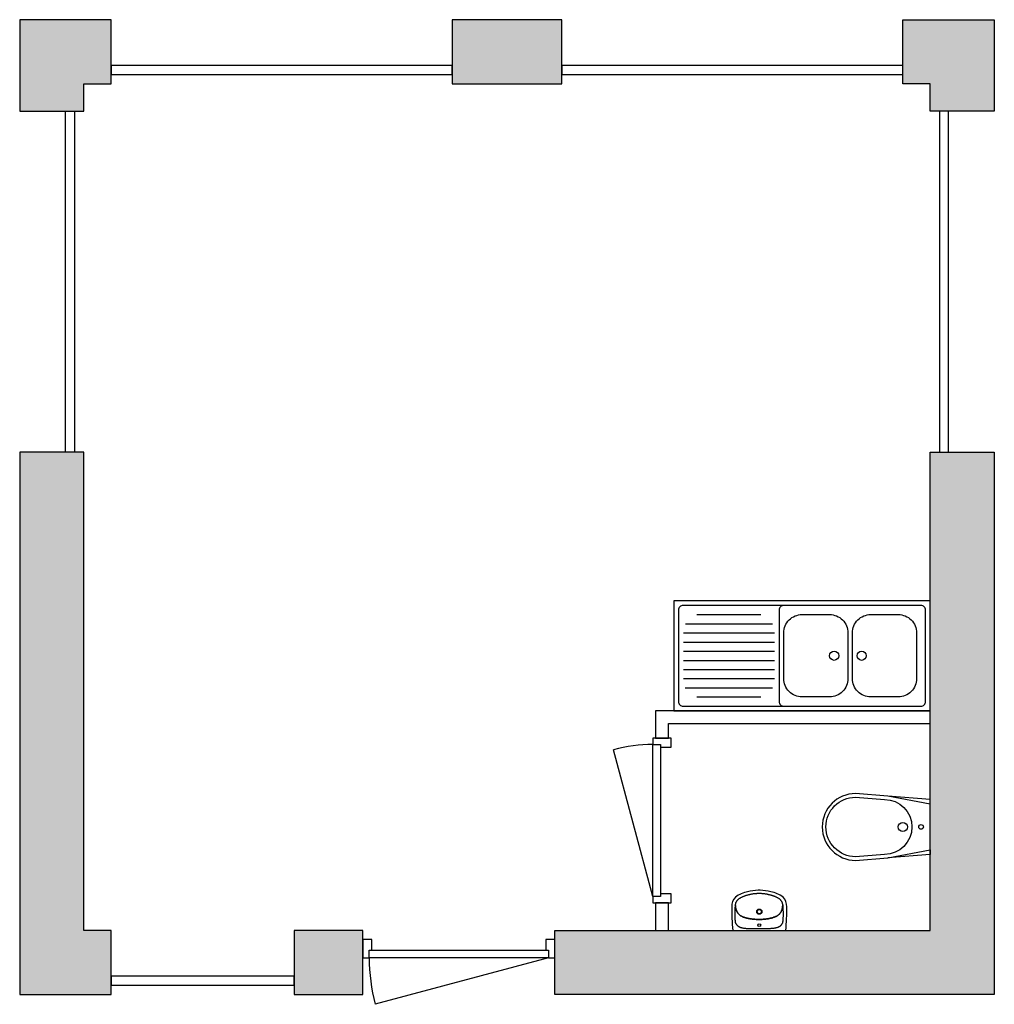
# Model space of a CAD drawing. Header units: millimetres. Extents: x 14237 to 19561, y 6361 to 11738.
import ezdxf

# ---------------------------------------------------------------- set-up
doc = ezdxf.new("R2010")
doc.units = ezdxf.units.MM
doc.header["$LTSCALE"] = 100
for name, color, linetype in [('AA21----_BUITENWAND', 252, 'Continuous'), ('AL21----_BUITENWAND', 3, 'Continuous'), ('AL22----_BINNENWAND', 2, 'Continuous'), ('AL31----_BUITENKOZIJNEN', 1, 'Continuous'), ('AL32----_BINNENKOZIJNEN', 1, 'Continuous'), ('AL74----_KEUKEN', 7, 'Continuous'), ('AL74----_SANITAIR', 7, 'Continuous')]:
    doc.layers.add(name, color=color, linetype=linetype)

# ---------------------------------------------------------------- blocks, each defined once
blk = doc.blocks.new('WC 17 A18')
at = {"layer": 'AL74----_SANITAIR'}
for points in [[(407.5, 182.5), (232, 168.5), (0, 125), (0, -125), (232, -168.5), (407.5, -182.5, 0.999913)], [(250, 150), (407.5, 162.5, -1), (407.5, -162.5), (250, -150, -1)], [(62.5, 0, -1), (37.5, 0, -1)], [(175, 0, -1), (125, 0, -1)]]:
    blk.add_lwpolyline(points, format="xyb", close=True, dxfattribs=at)
for points in [[(0, 125), (0, 150), (232, 168.5)], [(0, -125), (0, -150), (232, -168.5)]]:
    blk.add_lwpolyline(points, dxfattribs=at)
blk = doc.blocks.new('WT 04 A18')
at = {"color": 3}
for centre, radius, start, end in [((266, 164), 136, 44.6333, 93.716), ((257, 300), 1.091783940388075e-11, 92.5317, 90.2017)]:
    blk.add_arc(centre, radius, start, end, dxfattribs=at)
at = {"layer": 'AL74----_SANITAIR'}
for points in [[(257, 300, 0.030203), (0, 289), (0, -289, 0.030203), (257, -300, 0.217499), (363, -260, 0.107077), (423, -127, 0.043293), (438, -11), (438, 11, 0.043293), (423, 127, 0.107077), (363, 260, 0.217499)], [(72, 0, -1), (41, 0, -1)], [(233, 0, -1), (176, 0, -1)], [(227, 0, -1), (182, 0, -1)]]:
    blk.add_lwpolyline(points, format="xyb", close=True, dxfattribs=at)
for points in [[(119, 20), (120, 34), (121, 47), (122, 58), (123, 68), (124, 76), (125, 84), (126, 91), (127, 98), (128, 104), (129, 111), (130, 116), (131, 122), (132, 127), (133, 132), (134, 138), (136, 143), (137, 147), (139, 152), (140, 157), (142, 162), (143, 166), (145, 171), (146, 175), (148, 180), (150, 184), (152, 188), (154, 192), (156, 196), (158, 200), (160, 204), (163, 208), (166, 211), (169, 215), (172, 218), (175, 221), (178, 224), (181, 227), (185, 230), (188, 233), (192, 235), (195, 238), (199, 240), (203, 242), (206, 245), (211, 247), (215, 248), (220, 250), (225, 252), (230, 254), (236, 256), (243, 257), (251, 259), (259, 260), (269, 261), (279, 263), (277, 263), (272, 264), (267, 264), (261, 265), (255, 265), (249, 266), (242, 266), (235, 267), (227, 267), (219, 267), (211, 267), (203, 267), (195, 267), (187, 268), (180, 267), (172, 267), (164, 267), (157, 267), (150, 267), (143, 267), (137, 267), (130, 266), (125, 266), (119, 266), (115, 266), (110, 265), (106, 265), (102, 265), (98, 264), (94, 263), (91, 263), (88, 262), (84, 261), (81, 260), (79, 258), (76, 257), (73, 255), (70, 254), (67, 252), (65, 250), (62, 248), (59, 245), (57, 243), (54, 240), (52, 238), (49, 235), (47, 232), (44, 228), (42, 225), (40, 221), (38, 217), (36, 213), (35, 209), (33, 204), (31, 200), (30, 195), (29, 190), (28, 184), (27, 179), (26, 172), (25, 166), (24, 159), (23, 151), (22, 143), (22, 135), (21, 126), (21, 117), (20, 108), (20, 98), (20, 88), (20, 78), (20, 68), (19, 58), (19, 48), (19, 39), (19, 31), (19, 23), (19, 17), (19, 12), (19, 9), (19, 6), (19, 2), (19, -1), (19, -12), (19, -24), (20, -37), (20, -50), (20, -64), (20, -77), (21, -89), (21, -101), (22, -112), (22, -122), (23, -131), (23, -140), (24, -148), (25, -155), (26, -162), (27, -169), (28, -175), (29, -181), (30, -186), (31, -191), (33, -196), (34, -201), (36, -205), (38, -209), (40, -213), (42, -217), (44, -221), (46, -224), (48, -228), (51, -231), (53, -234), (56, -237), (58, -239), (61, -242), (64, -244), (66, -246), (69, -248), (72, -250), (75, -251), (77, -253), (80, -254), (83, -256), (86, -257), (89, -258), (92, -259), (96, -259), (99, -260), (103, -260), (107, -261), (112, -261), (116, -262), (121, -262), (126, -262), (132, -262), (138, -262), (145, -262), (151, -263), (158, -263), (166, -263), (173, -263), (181, -263), (189, -263), (197, -263), (205, -263), (213, -262), (221, -262), (229, -262), (236, -262), (243, -261), (250, -261), (257, -260), (263, -260), (268, -259), (273, -258), (278, -258), (281, -257), (271, -256), (261, -255), (252, -254), (244, -252), (238, -251), (232, -249), (226, -247), (221, -245), (216, -244), (212, -242), (208, -240), (204, -238), (200, -235), (197, -233), (193, -231), (190, -228), (186, -226), (183, -223), (179, -220), (176, -217), (173, -214), (170, -210), (167, -207), (164, -203), (162, -200), (159, -196), (157, -192), (155, -188), (153, -184), (151, -179), (149, -175), (147, -171), (146, -166), (144, -162), (143, -157), (141, -153), (139, -148), (138, -143), (137, -138), (135, -133), (134, -128), (133, -123), (132, -118), (131, -112), (129, -106), (128, -100), (127, -94), (126, -87), (125, -80), (124, -72), (123, -63), (122, -54), (121, -43), (120, -30), (119, -16), (118, 2)], [(401, -31), (402, -25), (402, -19), (402, -12), (402, -5), (402, 3), (402, 11), (402, 18), (402, 25), (401, 31), (401, 37), (401, 44), (400, 50), (399, 56), (399, 61), (398, 67), (397, 73), (396, 79), (394, 85), (393, 91), (392, 96), (391, 102), (389, 108), (388, 113), (387, 119), (386, 125), (384, 130), (383, 136), (381, 141), (380, 146), (378, 152), (376, 157), (374, 162), (372, 168), (370, 173), (368, 178), (365, 183), (363, 188), (361, 194), (358, 199), (356, 204), (353, 208), (350, 213), (347, 218), (344, 222), (341, 226), (338, 230), (335, 234), (332, 237), (329, 240), (326, 243), (323, 245), (319, 248), (316, 250), (313, 252), (310, 253), (307, 255), (304, 256), (300, 258), (297, 259), (293, 260), (290, 261), (286, 261), (281, 262), (279, 263), (269, 261), (259, 260), (251, 259), (243, 257), (236, 256), (230, 254), (225, 252), (220, 250), (215, 248), (211, 247), (206, 245), (203, 242), (199, 240), (195, 238), (192, 235), (188, 233), (185, 230), (181, 227), (178, 224), (175, 221), (172, 218), (169, 215), (166, 211), (163, 208), (160, 204), (158, 200), (156, 196), (154, 192), (152, 188), (150, 184), (148, 180), (146, 175), (145, 171), (143, 166), (142, 162), (140, 157), (139, 152), (137, 147), (136, 143), (134, 138), (133, 132), (132, 127), (131, 122), (130, 116), (129, 111), (128, 104), (127, 98), (126, 91), (125, 84), (124, 76), (123, 68), (122, 58), (121, 47), (120, 34), (119, 20), (118, 2), (119, -16), (120, -30), (121, -43), (122, -54), (123, -63), (124, -72), (125, -80), (126, -87), (127, -94), (128, -100), (129, -106), (131, -112), (132, -118), (133, -123), (134, -128), (135, -133), (137, -138), (138, -143), (139, -148), (141, -153), (143, -157), (144, -162), (146, -166), (147, -171), (149, -175), (151, -179), (153, -184), (155, -188), (157, -192), (159, -196), (162, -200), (164, -203), (167, -207), (170, -210), (173, -214), (176, -217), (179, -220), (183, -223), (186, -226), (190, -228), (193, -231), (197, -233), (200, -235), (204, -238), (208, -240), (212, -242), (216, -244), (221, -245), (226, -247), (232, -249), (238, -251), (244, -252), (252, -254), (261, -255), (271, -256), (281, -257), (283, -257), (287, -256), (291, -255), (295, -254), (299, -253), (302, -252), (305, -251), (308, -250), (312, -248), (315, -246), (318, -244), (321, -242), (324, -240), (327, -237), (330, -234), (334, -231), (337, -228), (340, -224), (343, -221), (346, -216), (349, -212), (351, -208), (354, -203), (357, -198), (359, -193), (362, -188), (364, -183), (367, -178), (369, -172), (371, -167), (373, -162), (375, -157), (377, -151), (379, -146), (380, -141), (382, -135), (384, -130), (385, -124), (386, -119), (388, -113), (389, -108), (390, -102), (391, -96), (393, -91), (394, -85), (395, -79), (396, -73), (397, -67), (398, -61), (399, -55), (400, -50), (400, -44), (401, -38)]]:
    blk.add_lwpolyline(points, close=True, dxfattribs=at)
blk = doc.blocks.new('*U3')
at = {"layer": 'AL31----_BUITENKOZIJNEN'}
for points in [[(-1050, -50), (-1015, -50), (-1015, -8.7), (-1000, -8.7), (-1000, 50), (-1050, 50)], [(-50, 50), (-50, -8.8), (-35, -8.8), (-35, -50), (0, -50), (0, 50)], [(-1015, -8.7), (-35, -8.8), (-35, -50), (-1015, -50)]]:
    blk.add_lwpolyline(points, close=True, dxfattribs=at)
blk.add_lwpolyline([(-35, -50), (-981.6, -303.6)], dxfattribs=at)
blk.add_arc((-35, -50), 980, 179.9962, 195, dxfattribs=at)
blk = doc.blocks.new('*U5')
at = {"layer": 'AL32----_BINNENKOZIJNEN'}
for points in [[(-900, -50), (-865, -50), (-865, -8.7), (-850, -8.7), (-850, 50), (-900, 50)], [(-50, 50), (-50, -8.7), (-35, -8.7), (-35, -50), (0, -50), (0, 50.1)], [(-865, -8.7), (-35, -8.7), (-35, -50), (-865, -50)]]:
    blk.add_lwpolyline(points, close=True, dxfattribs=at)
blk.add_lwpolyline([(-35, -50), (-836.7, -264.8)], dxfattribs=at)
blk.add_arc((-35, -50), 830, 180, 195, dxfattribs=at)

msp = doc.modelspace()

# ---------------------------------------------------------------- hatches: boundary and pattern name
at = {"layer": 'AA21----_BUITENWAND'}
h = msp.add_hatch(color=256, dxfattribs=at)
h.dxf.hatch_style = 1
h.paths.add_polyline_path([(17160.8, 6414.4), (17160.8, 6764.4), (19210.8, 6764.4), (19210.8, 9376.4), (19560.8, 9376.4), (19560.8, 6414.4)])
h.paths.add_polyline_path([(19560.8, 11238.4), (19210.8, 11238.4), (19210.8, 11388.4), (19060.8, 11388.4), (19060.8, 11738.4), (19560.8, 11738.4)])
h.paths.add_polyline_path([(17198.8, 11388.4), (17198.8, 11738.4), (16598.8, 11738.4), (16598.8, 11388.4)])
h.paths.add_polyline_path([(14236.8, 11238.4), (14586.8, 11238.4), (14586.8, 11388.4), (14736.8, 11388.4), (14736.8, 11738.4), (14236.8, 11738.4)])
h.paths.add_polyline_path([(14236.8, 6414.4), (14736.8, 6414.4), (14736.8, 6764.4), (14586.8, 6764.4), (14586.8, 9376.4), (14236.8, 9376.4)])
h.paths.add_polyline_path([(16110.8, 6414.4), (16110.8, 6764.4), (15736.8, 6764.4), (15736.8, 6414.4)])

# ---------------------------------------------------------------- linework, layer by layer
at = {"layer": 'AL21----_BUITENWAND'}
for points in [[(14236.8, 11238.4), (14586.8, 11238.4), (14586.8, 11388.4), (14736.8, 11388.4), (14736.8, 11738.4), (14236.8, 11738.4)], [(17198.8, 11388.4), (17198.8, 11738.4), (16598.8, 11738.4), (16598.8, 11388.4)], [(19560.8, 11238.4), (19210.8, 11238.4), (19210.8, 11388.4), (19060.8, 11388.4), (19060.8, 11738.4), (19560.8, 11738.4)], [(14236.8, 6414.4), (14736.8, 6414.4), (14736.8, 6764.4), (14586.8, 6764.4), (14586.8, 9376.4), (14236.8, 9376.4)], [(17160.8, 6414.4), (17160.8, 6764.4), (19210.8, 6764.4), (19210.8, 9376.4), (19560.8, 9376.4), (19560.8, 6414.4)], [(16110.8, 6414.4), (16110.8, 6764.4), (15736.8, 6764.4), (15736.8, 6414.4)]]:
    msp.add_lwpolyline(points, close=True, dxfattribs=at)
at = {"layer": 'AL22----_BINNENWAND'}
for points in [[(19210.8, 7894.4), (19210.8, 7964.4), (17710.8, 7964.4), (17710.8, 7814.4), (17780.8, 7814.4), (17780.8, 7894.4)], [(17780.8, 6764.4), (17780.8, 6914.4), (17710.8, 6914.4), (17710.8, 6764.4)]]:
    msp.add_lwpolyline(points, close=True, dxfattribs=at)
at = {"layer": 'AL31----_BUITENKOZIJNEN'}
for points in [[(16598.8, 11438.4), (16598.8, 11488.4), (14736.8, 11488.4), (14736.8, 11438.4)], [(19060.8, 11438.4), (19060.8, 11488.4), (17198.8, 11488.4), (17198.8, 11438.4)], [(14536.8, 9376.4), (14486.8, 9376.4), (14486.8, 11238.4), (14536.8, 11238.4)], [(19310.8, 11238.4), (19260.8, 11238.4), (19260.8, 9376.4), (19310.8, 9376.4)], [(15736.8, 6464.4), (15736.8, 6514.4), (14736.8, 6514.4), (14736.8, 6464.4)]]:
    msp.add_lwpolyline(points, close=True, dxfattribs=at)
at = {"layer": 'AL74----_KEUKEN'}
msp.add_lwpolyline([(19210.8, 8564.4), (17810.8, 8564.4), (17810.8, 7964.4), (19210.8, 7964.4)], close=True, dxfattribs=at)
for points in [[(17835.8, 8514.4), (17835.8, 8014.4, 0.414214), (17860.8, 7989.4), (19160.8, 7989.4, 0.414214), (19185.8, 8014.4), (19185.8, 8514.4, 0.414214), (19160.8, 8539.4), (17860.8, 8539.4, 0.414214)], [(19185.8, 8514.4, 0.414214), (19160.8, 8539.4), (18410.8, 8539.4, 0.414214), (18385.8, 8514.4), (18385.8, 8014.4, 0.414214), (18410.8, 7989.4), (19160.8, 7989.4, 0.414214), (19185.8, 8014.4)], [(18760.8, 8389.4), (18760.8, 8139.4, -0.414214), (18660.8, 8039.4), (18510.8, 8039.4, -0.414214), (18410.8, 8139.4), (18410.8, 8389.4, -0.414214), (18510.8, 8489.4), (18660.8, 8489.4, -0.414214)], [(18885.8, 8489.4), (19035.8, 8489.4, -0.414214), (19135.8, 8389.4), (19135.8, 8139.4, -0.414214), (19035.8, 8039.4), (18885.8, 8039.4, -0.414214), (18785.8, 8139.4), (18785.8, 8389.4, -0.414214)], [(18710.8, 8264.4, -1), (18660.8, 8264.4, -1)], [(18860.8, 8264.4, -1), (18810.8, 8264.4, -1)]]:
    msp.add_lwpolyline(points, format="xyb", close=True, dxfattribs=at)
for points in [[(17935.8, 8489.4), (18285.8, 8489.4)], [(17863.4, 8389.4), (18360.8, 8389.4)], [(17874.6, 8439.4), (18348.7, 8439.4)], [(17863.4, 8339.4), (18360.8, 8339.4)], [(17863.4, 8289.4), (18360.8, 8289.4)], [(17863.4, 8239.4), (18360.8, 8239.4)], [(17863.4, 8189.4), (18360.8, 8189.4)], [(17863.4, 8139.4), (18360.8, 8139.4)], [(17872.9, 8089.4), (18348.7, 8089.4)], [(17935.8, 8039.4), (18285.8, 8039.4)]]:
    msp.add_lwpolyline(points, dxfattribs=at)

# ---------------------------------------------------------------- block references
at = {"layer": 'AL31----_BUITENKOZIJNEN'}
msp.add_blockref('*U3', (17160.8, 6664.4), dxfattribs=at)
at = {"layer": 'AL32----_BINNENKOZIJNEN', "rotation": 270}
msp.add_blockref('*U5', (17745.8, 6914.4), dxfattribs=at)
at = {"layer": 'AL74----_SANITAIR', "rotation": 180}
msp.add_blockref('WC 17 A18', (19210.8, 7329.4), dxfattribs=at)
at = {"layer": 'AL74----_SANITAIR', "xscale": 0.5, "yscale": 0.5, "zscale": 0.5, "rotation": 89.99999999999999}
msp.add_blockref('WT 04 A18', (18276.9, 6764.4), dxfattribs=at)

doc.saveas('drawing.dxf')
